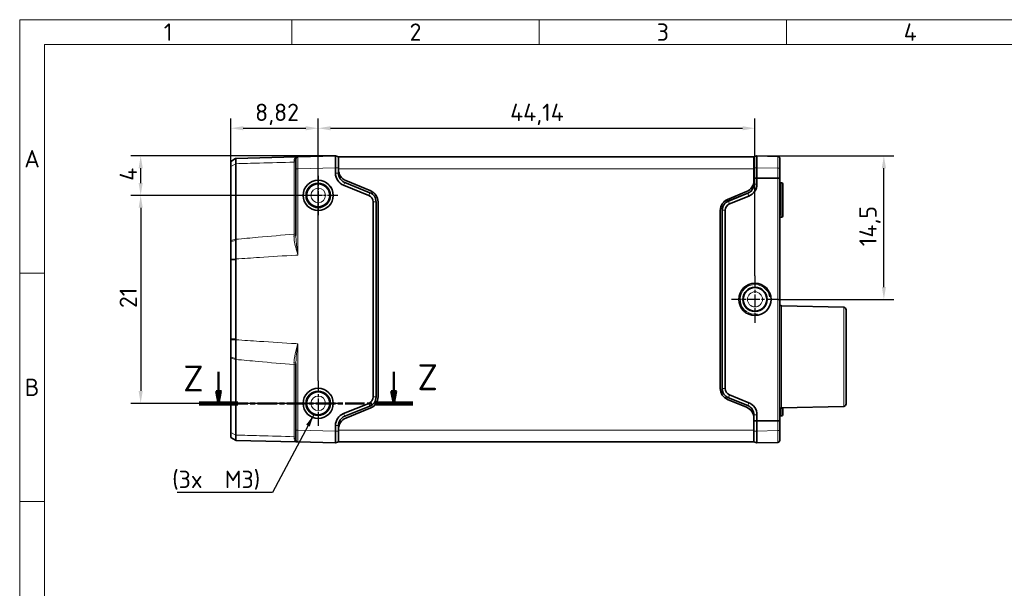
# Model space of a CAD drawing. Header units: millimetres. Extents: x 2 to 208, y 2 to 146.
# Tile 8 of 32: x 2 to 102, y 89 to 146. Entities that reach past the tile are written whole.
import ezdxf

# ---------------------------------------------------------------- set-up
doc = ezdxf.new("R2010")
doc.units = ezdxf.units.MM
doc.header["$LTSCALE"] = 0.5
doc.linetypes.add('CHAIN', pattern=[0.3543, 0.2362, -0.0295, 0.0591, -0.0295])
doc.linetypes.add('LONG_DASH_DOTTED', pattern=[0.3001, 0.2362, -0.0295, 0.0049, -0.0295])
for name, color, linetype, lineweight in [('Bemaßung (ISO)', 7, 'Continuous', 25), ('Mittelpunktmarkierung (ISO)', 7, 'LONG_DASH_DOTTED', 25), ('Rahmen (ISO)', 7, 'Continuous', 70), ('Schnittlinie (ISO)', 7, 'CHAIN', 50), ('Sichtbar (ISO)', 7, 'Continuous', 35), ('Sichtbar schmal (ISO)', 7, 'Continuous', 18), ('Symbol (ISO)', 7, 'Continuous', 25)]:
    doc.layers.add(name, color=color, linetype=linetype, lineweight=lineweight)
doc.styles.add('Bezeichnungstext (ISO)', font='isocpeur.ttf')
doc.styles.add('Notiztext (ISO)', font='isocpeur.ttf')
doc.dimstyles.new('Standard (ISO)', dxfattribs={"dimscale": 0.5, "dimtxt": 3.5, "dimasz": 2.5, "dimexe": 2, "dimexo": 0, "dimgap": 0.762, "dimtad": 1, "dimtoh": 1, "dimrnd": 1e-08, "dimtxsty": 'Notiztext (ISO)', "dimcen": 0.09, "dimdle": 10, "dimclrd": 256, "dimclre": 256, "dimclrt": 256, "dimazin": 2, "dimtfac": 0.514286, "dimtdec": 3, "dimtmove": 0, "dimatfit": 3, "dimfxl": 1, "dimtolj": 1, "dimlwd": -1, "dimlwe": -1, "dimarcsym": 0})
doc.dimstyles.new('Standard (ISO)$7', dxfattribs={"dimscale": 0.5, "dimtxt": 3.5, "dimasz": 2.5, "dimexe": 2, "dimexo": 0, "dimgap": 0.762, "dimtad": 1, "dimtoh": 1, "dimrnd": 1e-08, "dimtxsty": 'Notiztext (ISO)', "dimcen": 0.09, "dimdle": 10, "dimclrd": 256, "dimclre": 256, "dimclrt": 256, "dimazin": 2, "dimtfac": 0.514286, "dimtdec": 3, "dimtmove": 0, "dimatfit": 3, "dimfxl": 1, "dimtolj": 1, "dimlwd": -1, "dimlwe": -1, "dimarcsym": 0})

# ---------------------------------------------------------------- blocks, each defined once
blk = doc.blocks.new('*D11')
at = {"layer": 'Bemaßung (ISO)', "transparency": 16777216}
for p, q in [((77.007, 132.256), (90.836, 132.256)), ((89.836, 119.006), (89.836, 131.006)), ((79.185, 117.756), (90.836, 117.756))]:
    blk.add_line(p, q, dxfattribs=at)
for points in [[(89.628, 131.006), (90.045, 131.006), (89.836, 132.256)], [(89.628, 119.006), (90.045, 119.006), (89.836, 117.756)]]:
    blk.add_solid(points, dxfattribs=at)
at = {"layer": 'Defpoints', "color": 0, "transparency": 16777216}
for p in [(77.007, 132.256), (89.836, 132.256), (79.185, 117.756)]:
    blk.add_point(p, dxfattribs=at)
at = {"layer": 'Bemaßung (ISO)', "transparency": 16777216, "insert": (87.355, 123.125), "char_height": 1.75, "attachment_point": 1, "rotation": 90, "style": 'Notiztext (ISO)'}
blk.add_mtext('\\A1;14,5', dxfattribs=at)
blk = doc.blocks.new('*D12')
at = {"layer": 'Bemaßung (ISO)', "transparency": 16777216}
for p, q in [((32.667, 128.256), (13.727, 128.256)), ((14.727, 127.006), (14.727, 108.506)), ((30.392, 107.256), (13.727, 107.256))]:
    blk.add_line(p, q, dxfattribs=at)
for points in [[(14.519, 127.006), (14.935, 127.006), (14.727, 128.256)], [(14.519, 108.506), (14.935, 108.506), (14.727, 107.256)]]:
    blk.add_solid(points, dxfattribs=at)
at = {"layer": 'Defpoints', "color": 0, "transparency": 16777216}
for p in [(32.667, 128.256), (14.727, 107.256), (30.392, 107.256)]:
    blk.add_point(p, dxfattribs=at)
at = {"layer": 'Bemaßung (ISO)', "transparency": 16777216, "insert": (12.596, 116.881), "char_height": 1.75, "attachment_point": 1, "rotation": 90, "style": 'Notiztext (ISO)'}
blk.add_mtext('\\A1;21', dxfattribs=at)
blk = doc.blocks.new('*D13')
at = {"layer": 'Bemaßung (ISO)', "transparency": 16777216}
for p, q in [((32.667, 109.531), (32.667, 136.039)), ((76.807, 120.134), (76.807, 136.039)), ((33.917, 135.039), (75.557, 135.039))]:
    blk.add_line(p, q, dxfattribs=at)
for points in [[(33.917, 135.247), (33.917, 134.831), (32.667, 135.039)], [(75.557, 135.247), (75.557, 134.831), (76.807, 135.039)]]:
    blk.add_solid(points, dxfattribs=at)
at = {"layer": 'Defpoints', "color": 0, "transparency": 16777216}
for p in [(76.807, 135.039), (76.807, 120.134), (32.667, 109.531)]:
    blk.add_point(p, dxfattribs=at)
at = {"layer": 'Bemaßung (ISO)', "transparency": 16777216, "insert": (52.068, 137.52), "char_height": 1.75, "attachment_point": 1, "style": 'Notiztext (ISO)'}
blk.add_mtext('\\A1;44,14', dxfattribs=at)
blk = doc.blocks.new('*D14')
at = {"layer": 'Bemaßung (ISO)', "transparency": 16777216}
for p, q in [((34.417, 132.256), (13.727, 132.256)), ((14.727, 129.506), (14.727, 131.006)), ((30.688, 128.256), (13.727, 128.256))]:
    blk.add_line(p, q, dxfattribs=at)
for points in [[(14.519, 131.006), (14.935, 131.006), (14.727, 132.256)], [(14.519, 129.506), (14.935, 129.506), (14.727, 128.256)]]:
    blk.add_solid(points, dxfattribs=at)
at = {"layer": 'Defpoints', "color": 0, "transparency": 16777216}
for p in [(14.727, 132.256), (34.417, 132.256), (30.688, 128.256)]:
    blk.add_point(p, dxfattribs=at)
at = {"layer": 'Bemaßung (ISO)', "transparency": 16777216, "insert": (12.596, 129.731), "char_height": 1.75, "attachment_point": 1, "rotation": 90, "style": 'Notiztext (ISO)'}
blk.add_mtext('\\A1;4', dxfattribs=at)
blk = doc.blocks.new('2DTransSchnitt1')
at = {"layer": 'Schnittlinie (ISO)', "linetype": 'Continuous'}
for p, q in [((45.18, 220.85), (45.18, 217.01)), ((80.59, 220.85), (80.59, 217.01)), ((44.68, 217.01), (45.18, 214.51)), ((45.68, 217.01), (44.68, 217.01)), ((45.18, 217.01), (45.18, 214.51)), ((45.18, 214.51), (45.68, 217.01)), ((80.09, 217.01), (80.59, 214.51)), ((81.09, 217.01), (80.09, 217.01)), ((80.59, 217.01), (80.59, 214.51)), ((80.59, 214.51), (81.09, 217.01))]:
    blk.add_line(p, q, dxfattribs=at)
at = {"layer": 'Schnittlinie (ISO)', "linetype": 'CHAIN', "ltscale": 33.314899}
blk.add_line((41.28, 214.51), (84.49, 214.51), dxfattribs=at)
at = {"layer": 'Schnittlinie (ISO)', "linetype": 'Continuous', "lineweight": 100}
for p, q in [((41.28, 214.51), (49.08, 214.51)), ((76.69, 214.51), (84.49, 214.51))]:
    blk.add_line(p, q, dxfattribs=at)
at = {"layer": 'Schnittlinie (ISO)', "linetype": 'Continuous', "flags": 128}
for points in [[(44.68, 217.01), (45.18, 214.51), (45.68, 217.01), (44.68, 217.01)], [(80.09, 217.01), (80.59, 214.51), (81.09, 217.01), (80.09, 217.01)]]:
    blk.add_lwpolyline(points, dxfattribs=at)
at = {"layer": 'Schnittlinie (ISO)'}
for points in [[(44.68, 217.01), (45.18, 214.51), (45.68, 217.01), (44.68, 217.01)], [(80.09, 217.01), (80.59, 214.51), (81.09, 217.01), (80.09, 217.01)]]:
    blk.add_solid(points, dxfattribs=at)
at = {"layer": 'Schnittlinie (ISO)', "char_height": 5.25, "attachment_point": 7, "style": 'Bezeichnungstext (ISO)'}
for insert in [(38.05, 216.91), (85.4, 217.17)]:
    blk.add_mtext('Z', dxfattribs=dict(at, insert=insert))
blk = doc.blocks.new('*D28')
at = {"layer": 'Bemaßung (ISO)', "transparency": 16777216}
for p, q in [((23.847, 121.75), (23.847, 136.039)), ((32.667, 130.236), (32.667, 136.039)), ((25.097, 135.039), (31.417, 135.039))]:
    blk.add_line(p, q, dxfattribs=at)
for points in [[(25.097, 135.247), (25.097, 134.831), (23.847, 135.039)], [(31.417, 135.247), (31.417, 134.831), (32.667, 135.039)]]:
    blk.add_solid(points, dxfattribs=at)
at = {"layer": 'Defpoints', "color": 0, "transparency": 16777216}
for p in [(32.667, 135.039), (32.667, 130.236), (23.847, 121.75)]:
    blk.add_point(p, dxfattribs=at)
at = {"layer": 'Bemaßung (ISO)', "transparency": 16777216, "insert": (26.288, 137.52), "char_height": 1.75, "attachment_point": 1, "style": 'Notiztext (ISO)'}
blk.add_mtext('\\A1;8,82', dxfattribs=at)
blk = doc.blocks.new('Ränder Basler-A3')
at = {"layer": 'Rahmen (ISO)', "color": 7, "lineweight": 18}
for p, q in [((5, 292), (415, 292)), ((5, 5), (5, 292))]:
    blk.add_line(p, q, dxfattribs=at)
at = {"layer": 'Rahmen (ISO)', "color": 7, "linetype": 'Continuous', "lineweight": 18}
for p, q in [((60, 292), (60, 287)), ((110, 292), (110, 287)), ((160, 292), (160, 287)), ((10, 240.83), (5, 240.83)), ((10, 194.67), (5, 194.67))]:
    blk.add_line(p, q, dxfattribs=at)
at = {"layer": 'Rahmen (ISO)', "lineweight": 18}
for p, q in [((10, 287), (10, 240.83)), ((10, 287), (60, 287)), ((60, 287), (110, 287)), ((110, 287), (160, 287)), ((160, 287), (210, 287)), ((10, 240.83), (10, 194.67)), ((10, 194.67), (10, 148.5))]:
    blk.add_line(p, q, dxfattribs=at)
at = {"layer": 'Rahmen (ISO)', "char_height": 3.5, "attachment_point": 5, "style": 'Bezeichnungstext (ISO)'}
for s, insert in [('\\fISOCPEUR|b0|i0;\\H3.5000;1', (35, 289.5)), ('\\fISOCPEUR|b0|i0;\\H3.5000;2', (85, 289.5)), ('\\fISOCPEUR|b0|i0;\\H3.5000;3', (135, 289.5)), ('\\fISOCPEUR|b0|i0;\\H3.5000;4', (185, 289.5)), ('\\fISOCPEUR|b0|i0;\\H3.5000;A', (7.5, 263.92)), ('\\fISOCPEUR|b0|i0;\\H3.5000;B', (7.5, 217.75))]:
    blk.add_mtext(s, dxfattribs=dict(at, insert=insert))

msp = doc.modelspace()

# ---------------------------------------------------------------- linework, layer by layer
at = {"layer": 'Mittelpunktmarkierung (ISO)', "linetype": 'CHAIN', "ltscale": 8.79844}
for p, q in [((32.6671, 130.2359), (32.6671, 126.2769)), ((34.6466, 128.2564), (30.6876, 128.2564))]:
    msp.add_line(p, q, dxfattribs=at)
at = {"layer": 'Mittelpunktmarkierung (ISO)', "linetype": 'CHAIN', "ltscale": 10.568786}
for p, q in [((76.8071, 120.1342), (76.8071, 115.3786)), ((79.1849, 117.7564), (74.4293, 117.7564))]:
    msp.add_line(p, q, dxfattribs=at)
at = {"layer": 'Mittelpunktmarkierung (ISO)', "linetype": 'CHAIN', "ltscale": 10.111888}
for p, q in [((32.6671, 109.5314), (32.6671, 104.9814)), ((34.9421, 107.2564), (30.3921, 107.2564))]:
    msp.add_line(p, q, dxfattribs=at)
at = {"layer": 'Sichtbar (ISO)'}
for p, q in [((24.3238, 131.9789), (23.8471, 131.6911)), ((23.8471, 131.6911), (23.8471, 131.1892)), ((24.3238, 131.9789), (24.3466, 131.9927)), ((30.4171, 132.1516), (24.3466, 131.9927)), ((24.3466, 131.4534), (24.3466, 123.8219)), ((30.6118, 132.1567), (30.4171, 132.1516)), ((30.4171, 131.9568), (30.4171, 130.9569)), ((34.4171, 132.2564), (30.6118, 132.1567)), ((34.4171, 132.2564), (34.4171, 131.0564)), ((34.7171, 132.1564), (34.4171, 132.2564)), ((34.7171, 132.1564), (76.7071, 132.1564)), ((34.7171, 130.9564), (34.7171, 132.1564)), ((77.0071, 132.2564), (76.7071, 132.1564)), ((76.7071, 130.9564), (76.7071, 132.1564)), ((77.0071, 131.0564), (77.0071, 132.2564)), ((79.1123, 132.2013), (77.0071, 132.2564)), ((79.3071, 131.0013), (79.3071, 132.0013)), ((23.8471, 131.1892), (23.8471, 131.1841)), ((23.8471, 123.7027), (23.8471, 131.1841)), ((30.4171, 130.9569), (30.4171, 124.216)), ((34.4171, 131.0564), (34.4171, 130.4907)), ((34.7171, 130.9564), (34.7171, 130.8582)), ((34.7171, 130.8582), (34.7171, 130.4907)), ((76.7071, 129.7582), (76.7071, 130.9564)), ((77.0071, 131.0564), (77.0071, 130.0064)), ((79.3071, 130.0064), (79.3071, 131.0013)), ((37.8917, 128.5336), (35.3425, 129.5635)), ((35.4579, 129.7495), (37.9763, 128.7064)), ((76.6966, 129.6), (76.6966, 129.3983)), ((76.7045, 129.679), (76.7045, 129.3983)), ((76.7071, 130.009), (77.0071, 130.0064)), ((77.0071, 130.0064), (76.7071, 130.009)), ((77.0071, 130.0064), (79.1106, 130.0074)), ((77.0071, 130.0064), (79.1071, 130.0064)), ((77.0071, 129.3983), (77.0071, 130.0064)), ((79.2543, 130.0064), (79.3071, 130.0064)), ((79.3071, 105.5064), (79.3071, 130.0064)), ((79.5097, 129.5261), (79.4045, 129.5288)), ((79.6071, 129.4261), (79.6071, 126.1619)), ((35.2301, 129.2854), (37.7793, 128.2554)), ((74.0479, 127.8549), (75.9663, 128.6495)), ((76.0778, 128.4808), (74.1285, 127.6933)), ((76.0807, 128.4735), (74.1315, 127.686)), ((38.2171, 127.6064), (38.2171, 107.9064)), ((38.5171, 107.9064), (38.5171, 127.6064)), ((38.7171, 107.9151), (38.7171, 127.5977)), ((74.2448, 127.4054), (76.1941, 128.193)), ((73.3071, 108.7665), (73.3071, 126.7462)), ((73.4966, 126.7564), (73.4966, 108.7564)), ((73.5045, 126.7564), (73.5045, 108.7564)), ((73.8071, 108.7564), (73.8071, 126.7564)), ((79.3071, 126.0566), (79.5097, 126.0619)), ((23.8471, 123.7027), (23.8471, 123.5954)), ((23.8471, 123.5954), (23.8471, 121.8321)), ((23.8471, 121.8321), (23.8471, 121.75)), ((23.8471, 121.75), (23.8471, 113.7628)), ((24.3471, 113.7628), (24.3471, 121.75)), ((85.7736, 116.9564), (79.5018, 117.1206)), ((86.0171, 107.2063), (86.0171, 116.7065)), ((23.8471, 113.7628), (23.8471, 113.6807)), ((23.8471, 113.6807), (23.8471, 111.9174)), ((23.8471, 111.9174), (23.8471, 111.8101)), ((23.8471, 104.3287), (23.8471, 111.8101)), ((24.3466, 111.6908), (24.3466, 104.0594)), ((30.4171, 111.2968), (30.4171, 104.5559)), ((74.0479, 107.6579), (75.9663, 106.8632)), ((74.1285, 107.8195), (76.0778, 107.032)), ((74.1315, 107.8268), (76.0807, 107.0392)), ((76.1941, 107.3198), (74.2448, 108.1074)), ((37.7793, 107.2574), (35.2301, 106.2274)), ((35.3425, 105.9493), (37.8917, 106.9792)), ((35.4579, 105.7632), (37.9763, 106.8064)), ((85.7736, 106.9564), (79.5018, 106.7922)), ((79.6071, 106.7949), (79.6071, 106.0867)), ((76.6966, 106.1145), (76.6966, 105.9128)), ((76.7045, 106.1145), (76.7045, 105.8338)), ((76.7071, 105.7546), (76.7071, 104.5564)), ((77.0071, 105.5064), (76.7071, 105.5038)), ((76.7071, 105.5038), (77.0071, 105.5064)), ((77.0071, 105.5064), (77.0071, 106.1145)), ((77.0071, 105.5064), (77.0071, 104.4564)), ((79.1071, 105.5064), (77.0071, 105.5064)), ((79.1106, 105.5054), (77.0071, 105.5064)), ((79.3071, 105.5064), (79.2543, 105.5064)), ((79.3071, 104.5115), (79.3071, 105.5064)), ((79.5097, 105.9867), (79.4045, 105.9839)), ((30.4171, 104.5559), (30.4171, 103.556)), ((34.4171, 105.0221), (34.4171, 104.4564)), ((34.7171, 105.0221), (34.7171, 104.6546)), ((34.7171, 104.5564), (34.7171, 104.6546)), ((34.7171, 104.5564), (34.7171, 103.3564)), ((76.7071, 104.5564), (76.7071, 103.3564)), ((79.3071, 103.5114), (79.3071, 104.5115)), ((23.8471, 104.3287), (23.8471, 104.3236)), ((23.8471, 104.3236), (23.8471, 103.8217)), ((23.8471, 103.8217), (24.3238, 103.5339)), ((24.3466, 103.5201), (24.3238, 103.5339)), ((24.3466, 103.5201), (30.4171, 103.3611)), ((34.4171, 104.4564), (34.4171, 103.2564)), ((77.0071, 103.2564), (77.0071, 104.4564)), ((30.4171, 103.3611), (30.6118, 103.356)), ((30.6104, 103.3561), (30.6118, 103.356)), ((30.6118, 103.356), (34.4171, 103.2564)), ((34.4171, 103.2564), (34.7171, 103.3564)), ((76.7071, 103.3564), (34.7171, 103.3564)), ((77.0071, 103.2564), (76.7071, 103.3564)), ((77.0071, 103.2564), (79.1123, 103.3115))]:
    msp.add_line(p, q, dxfattribs=at)
for centre, radius in [((32.6671, 128.2564), 1.525), ((32.6671, 128.2564), 1.2295), ((32.6671, 128.2564), 1.1597), ((76.8071, 117.7564), 1.6278), ((76.8071, 117.7564), 1.2295), ((76.8071, 117.7564), 1.1863), ((32.6671, 107.2564), 1.525), ((32.6671, 107.2564), 1.2295), ((32.6671, 107.2564), 1.1597)]:
    msp.add_circle(centre, radius, dxfattribs=at)
for centre, radius, start, end in [((30.6171, 131.9568), 0.2, 91.5, 180), ((79.1071, 132.0013), 0.2, 0, 88.5), ((35.7171, 130.4907), 1.3, 180, 248), ((35.9171, 130.8582), 1.2, 180, 247.5), ((35.7171, 130.4907), 1, 180, 248), ((75.5071, 129.7582), 1.2, 292.5, 0), ((75.7071, 129.3983), 0.9895, 292, 0), ((75.7071, 129.3983), 0.9974, 292, 0), ((75.7071, 129.3983), 1.3, 292, 0), ((79.4071, 129.6288), 0.1, 180, 268.5), ((79.5071, 129.4261), 0.1, 0, 88.5), ((37.5171, 127.6064), 1, 0, 68), ((37.5171, 127.5977), 1.2, 0, 67.5), ((37.5171, 127.6064), 0.7, 0, 68), ((74.5071, 126.7462), 1.2, 112.5, 180), ((74.5071, 126.7564), 1.0105, 112, 180), ((74.5071, 126.7564), 1.0026, 112, 180), ((74.5071, 126.7564), 0.7, 112, 180), ((79.5071, 126.1619), 0.1, 271.5, 0), ((79.5071, 117.3206), 0.2, 180, 268.5), ((85.7671, 116.7065), 0.25, 0, 88.5), ((74.5071, 108.7665), 1.2, 180, 247.5), ((74.5071, 108.7564), 1.0105, 180, 248), ((74.5071, 108.7564), 1.0026, 180, 248), ((74.5071, 108.7564), 0.7, 180, 248), ((37.5171, 107.9064), 0.7, 292, 0), ((37.5171, 107.9064), 1, 292, 0), ((37.5171, 107.9151), 1.2, 292.5, 0), ((75.5071, 105.7546), 1.2, 0, 67.5), ((75.7071, 106.1145), 0.9895, 0, 68), ((75.7071, 106.1145), 0.9974, 0, 68), ((75.7071, 106.1145), 1.3, 0, 68), ((79.5071, 106.5922), 0.2, 91.5, 180), ((85.7671, 107.2063), 0.25, 271.5, 0), ((35.7171, 105.0221), 1.3, 112, 180), ((35.7171, 105.0221), 1, 112, 180), ((35.9171, 104.6546), 1.2, 112.5, 180), ((79.4071, 105.884), 0.1, 91.5, 180), ((79.5071, 106.0867), 0.1, 271.5, 0), ((30.6171, 103.556), 0.2, 180, 268.5), ((79.1071, 103.5114), 0.2, 271.5, 0)]:
    msp.add_arc(centre, radius, start, end, dxfattribs=at)
for centre, major_axis, start_param, end_param in [((79.1071, 130.0116), (-0.2, 0), 1.5707963, 2.3403875), ((79.1071, 130.0126), (-0.2, 0), 1.5882496, 2.3421207), ((79.1071, 105.5012), (0.2, 0), 0.8012051, 1.5707963), ((79.1071, 105.5002), (0.2, 0), 0.799472, 1.553343)]:
    msp.add_ellipse(centre, major_axis=major_axis, ratio=0.0261859, start_param=start_param, end_param=end_param, dxfattribs=at)
for points, knots in [([(24.3466, 131.4588), (24.3466, 131.5452), (24.3466, 131.6216), (24.3466, 131.7549), (24.3466, 131.8115), (24.3466, 131.8569), (24.3466, 131.9023), (24.3466, 131.9364), (24.3466, 131.9815), (24.3466, 131.9927), (24.3466, 131.9927)], [-0.23259052, -0.23259052, -0.23259052, -0.23259052, -0.17533829, -0.17533829, -0.1168922, -0.1168922, -0.1168922, -0.0584461, -0.0584461, -0.00081563, -0.00081563, -0.00081563, -0.00081563]), ([(24.3466, 131.4534), (24.3466, 131.4543), (24.3466, 131.4552), (24.3466, 131.457), (24.3466, 131.4579), (24.3466, 131.4588)], [-0.233784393, -0.233784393, -0.233784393, -0.233784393, -0.2331874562, -0.2331874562, -0.2325905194, -0.2325905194, -0.2325905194, -0.2325905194]), ([(79.2462, 130.0079), (79.2469, 130.0079), (79.2476, 130.0078), (79.2489, 130.0076), (79.2495, 130.0074), (79.2501, 130.0072)], [0, 0, 0, 0, 0.00027473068, 0.00027473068, 0.00055714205, 0.00055714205, 0.00055714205, 0.00055714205]), ([(79.2465, 130.0088), (79.2473, 130.0089), (79.2482, 130.0088), (79.2498, 130.0084), (79.2507, 130.0081), (79.2514, 130.0077)], [0, 0, 0, 0, 0.00035507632, 0.00035507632, 0.00071444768, 0.00071444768, 0.00071444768, 0.00071444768]), ([(79.2501, 130.0072), (79.2505, 130.007), (79.2509, 130.0069), (79.2523, 130.0065), (79.2533, 130.0064), (79.2543, 130.0064)], [0.00023085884, 0.00023085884, 0.00023085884, 0.00023085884, 0.00039790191, 0.00039790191, 0.00084595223, 0.00084595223, 0.00084595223, 0.00084595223]), ([(79.2514, 130.0077), (79.2519, 130.0074), (79.2523, 130.0072), (79.2541, 130.0066), (79.2554, 130.0064), (79.2567, 130.0064)], [0.00029040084, 0.00029040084, 0.00029040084, 0.00029040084, 0.0004974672, 0.0004974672, 0.00106978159, 0.00106978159, 0.00106978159, 0.00106978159]), ([(24.3467, 123.7123), (24.3466, 123.7307), (24.3466, 123.749), (24.3466, 123.7855), (24.3466, 123.8038), (24.3466, 123.8219)], [1.969539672, 1.969539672, 1.969539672, 1.969539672, 1.9734089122, 1.9734089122, 1.9772781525, 1.9772781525, 1.9772781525, 1.9772781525]), ([(24.3471, 121.8371), (24.3471, 121.975), (24.3471, 122.1129), (24.347, 122.417), (24.347, 122.583), (24.347, 122.7477), (24.3469, 122.9125), (24.3469, 123.0757), (24.3468, 123.3976), (24.3467, 123.5564), (24.3467, 123.7123)], [-0.19166774, -0.19166774, -0.19166774, -0.19166774, -0.15027935, -0.15027935, -0.10018623, -0.10018623, -0.10018623, -0.05009312, -0.05009312, 0, 0, 0, 0]), ([(24.3471, 121.75), (24.3471, 121.7645), (24.3471, 121.779), (24.3471, 121.8081), (24.3471, 121.8226), (24.3471, 121.8371)], [-0.2003724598, -0.2003724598, -0.2003724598, -0.2003724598, -0.1960200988, -0.1960200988, -0.1916677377, -0.1916677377, -0.1916677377, -0.1916677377]), ([(24.3467, 111.8004), (24.3467, 111.9564), (24.3468, 112.1151), (24.3469, 112.4371), (24.3469, 112.6003), (24.347, 112.7651), (24.347, 112.9298), (24.347, 113.0958), (24.3471, 113.3998), (24.3471, 113.5378), (24.3471, 113.6757)], [-0.20037324, -0.20037324, -0.20037324, -0.20037324, -0.15027993, -0.15027993, -0.10018662, -0.10018662, -0.10018662, -0.05009331, -0.05009331, -0.00870476, -0.00870476, -0.00870476, -0.00870476]), ([(24.3471, 113.6757), (24.3471, 113.6902), (24.3471, 113.7047), (24.3471, 113.7337), (24.3471, 113.7482), (24.3471, 113.7628)], [-0.008704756, -0.008704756, -0.008704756, -0.008704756, -0.0043523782, -0.0043523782, -0.0000000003, -0.0000000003, -0.0000000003, -0.0000000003]), ([(24.3466, 111.6908), (24.3466, 111.709), (24.3466, 111.7272), (24.3466, 111.7638), (24.3466, 111.7821), (24.3467, 111.8004)], [1.1643145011, 1.1643145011, 1.1643145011, 1.1643145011, 1.1681837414, 1.1681837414, 1.1720529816, 1.1720529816, 1.1720529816, 1.1720529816]), ([(79.2501, 105.5056), (79.2495, 105.5054), (79.2489, 105.5052), (79.2476, 105.5049), (79.2469, 105.5049), (79.2462, 105.5049)], [0, 0, 0, 0, 0.00028149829, 0.00028149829, 0.00055690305, 0.00055690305, 0.00055690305, 0.00055690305]), ([(79.2514, 105.5051), (79.2507, 105.5047), (79.2498, 105.5044), (79.2482, 105.504), (79.2473, 105.5039), (79.2465, 105.5039)], [0, 0, 0, 0, 0.00035728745, 0.00035728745, 0.00071358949, 0.00071358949, 0.00071358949, 0.00071358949]), ([(79.2543, 105.5064), (79.2533, 105.5064), (79.2523, 105.5063), (79.2509, 105.5059), (79.2505, 105.5057), (79.2501, 105.5056)], [0, 0, 0, 0, 0.00044813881, 0.00044813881, 0.00061641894, 0.00061641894, 0.00061641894, 0.00061641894]), ([(79.2567, 105.5064), (79.2554, 105.5064), (79.2541, 105.5062), (79.2524, 105.5055), (79.2519, 105.5053), (79.2514, 105.5051)], [0, 0, 0, 0, 0.00057376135, 0.00057376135, 0.00078371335, 0.00078371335, 0.00078371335, 0.00078371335]), ([(24.3466, 104.054), (24.3466, 104.0549), (24.3466, 104.0558), (24.3466, 104.0576), (24.3466, 104.0585), (24.3466, 104.0594)], [-0.0011938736, -0.0011938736, -0.0011938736, -0.0011938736, -0.0005969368, -0.0005969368, 0, 0, 0, 0]), ([(24.3466, 103.5201), (24.3466, 103.5201), (24.3466, 103.5313), (24.3466, 103.5763), (24.3466, 103.6104), (24.3466, 103.6558), (24.3466, 103.7013), (24.3466, 103.7578), (24.3466, 103.8912), (24.3466, 103.9676), (24.3466, 104.054)], [-0.23296877, -0.23296877, -0.23296877, -0.23296877, -0.17533829, -0.17533829, -0.1168922, -0.1168922, -0.1168922, -0.0584461, -0.0584461, -0.00119387, -0.00119387, -0.00119387, -0.00119387])]:
    msp.add_open_spline(points, degree=3, knots=knots, dxfattribs=at)
at = {"layer": 'Sichtbar schmal (ISO)'}
for p, q in [((23.8471, 131.1892), (24.3466, 131.4588)), ((24.3466, 131.4534), (23.8471, 131.1841)), ((30.2223, 124.3463), (30.2223, 131.6205)), ((30.6171, 130.9569), (30.4171, 130.9569)), ((30.6171, 130.9569), (34.4171, 131.0564)), ((30.6171, 122.2368), (30.6171, 130.9569)), ((34.4171, 131.0564), (34.7171, 131.0564)), ((34.4171, 130.4907), (34.7171, 130.4907)), ((76.7071, 130.9564), (34.7171, 130.9564)), ((77.0071, 131.0564), (76.7071, 131.0564)), ((77.0071, 131.0564), (79.1106, 131.0013)), ((79.1106, 131.0013), (79.1106, 130.0074)), ((79.3071, 131.0013), (79.1106, 131.0013)), ((35.2301, 129.2854), (35.3425, 129.5635)), ((76.7045, 129.3983), (76.6966, 129.3983)), ((77.0071, 129.3983), (76.7045, 129.3983)), ((79.1071, 130.0064), (79.1071, 105.5064)), ((79.4045, 129.5288), (79.4045, 126.3318)), ((79.5097, 126.0664), (79.5097, 129.5261)), ((37.7793, 128.2554), (37.8917, 128.5336)), ((76.0807, 128.4735), (76.0778, 128.4808)), ((76.1941, 128.193), (76.0807, 128.4735)), ((38.2171, 127.6064), (38.5171, 127.6064)), ((74.1315, 127.686), (74.1285, 127.6933)), ((74.2448, 127.4054), (74.1315, 127.686)), ((73.5045, 126.7564), (73.4966, 126.7564)), ((73.8071, 126.7564), (73.5045, 126.7564)), ((23.8471, 123.7027), (24.3466, 123.8219)), ((24.3467, 123.7123), (23.8471, 123.5954)), ((23.8471, 121.8321), (24.3471, 121.8371)), ((24.3471, 121.75), (23.8471, 121.75)), ((79.5018, 117.1206), (79.5018, 106.7922)), ((85.7736, 106.9564), (85.7736, 116.9564)), ((23.8471, 113.7628), (24.3471, 113.7628)), ((24.3471, 113.6757), (23.8471, 113.6807)), ((30.6171, 104.5559), (30.6171, 113.276)), ((23.8471, 111.9174), (24.3467, 111.8004)), ((24.3466, 111.6908), (23.8471, 111.8101)), ((30.2223, 103.8923), (30.2223, 111.1665)), ((73.5045, 108.7564), (73.4966, 108.7564)), ((73.8071, 108.7564), (73.5045, 108.7564)), ((38.2171, 107.9064), (38.5171, 107.9064)), ((74.1315, 107.8268), (74.1285, 107.8195)), ((74.2448, 108.1074), (74.1315, 107.8268)), ((37.7793, 107.2574), (37.8917, 106.9792)), ((76.0807, 107.0392), (76.0778, 107.032)), ((76.1941, 107.3198), (76.0807, 107.0392)), ((79.4045, 106.7639), (79.4045, 105.9839)), ((79.5097, 105.9867), (79.5097, 106.7924)), ((35.2301, 106.2274), (35.3425, 105.9493)), ((76.7045, 106.1145), (76.6966, 106.1145)), ((77.0071, 106.1145), (76.7045, 106.1145)), ((79.1106, 105.5054), (79.1106, 104.5115)), ((30.6171, 104.5559), (30.4171, 104.5559)), ((34.4171, 104.4564), (30.6171, 104.5559)), ((34.7171, 105.0221), (34.4171, 105.0221)), ((34.7171, 104.5564), (76.7071, 104.5564)), ((79.1106, 104.5115), (77.0071, 104.4564)), ((79.3071, 104.5115), (79.1106, 104.5115)), ((23.8471, 104.3287), (24.3466, 104.0594)), ((24.3466, 104.054), (23.8471, 104.3236)), ((34.7171, 104.4564), (34.4171, 104.4564)), ((77.0071, 104.4564), (76.7071, 104.4564))]:
    msp.add_line(p, q, dxfattribs=at)
for centre, radius in [((32.6671, 128.2564), 1.1359), ((32.6671, 128.2564), 0.7359), ((76.8071, 117.7564), 1.1622), ((76.8071, 117.7564), 0.7623), ((32.6671, 107.2564), 1.1359), ((32.6671, 107.2564), 0.7359)]:
    msp.add_circle(centre, radius, dxfattribs=at)
for centre in [(32.6671, 128.2564), (76.8071, 117.7564), (32.6671, 107.2564)]:
    msp.add_arc(centre, 1.5, 10, 280, dxfattribs=at)
for centre, major_axis, ratio, start_param, end_param in [((30.2171, 131.7994), (0.2, 0), 0.8947524, 4.7385689, 6.2831853), ((30.2171, 131.9568), (0.2, 0), 0.9250385, 4.7389501, 6.2831853), ((79.4071, 126.2514), (-0.1, 0), 0.8037511, 4.7385689, 6.2831853), ((79.5071, 126.1619), (0.1, 0), 0.9549552, 4.7385689, 6.2831853), ((79.5071, 126.1619), (0.0026, -0.1), 0.0039735, 0, 0.3011834), ((30.2171, 124.4314), (0.2, 0), 0.425297, 4.7385689, 6.2831853), ((30.2171, 124.216), (0.2, 0), 0.3839955, 4.736031, 6.2831853), ((30.2171, 111.2968), (0.2, 0), 0.3839955, 0, 1.5471543), ((30.2171, 111.0814), (0.2, 0), 0.425297, 0, 1.5446164), ((30.2171, 103.7134), (0.2, 0), 0.8947524, 0, 1.5446164), ((30.2171, 103.556), (0.2, 0), 0.9250385, 0, 1.5442352)]:
    msp.add_ellipse(centre, major_axis=major_axis, ratio=ratio, start_param=start_param, end_param=end_param, dxfattribs=at)
for points, knots in [([(24.3466, 131.4588), (25.14, 131.4806), (25.9333, 131.5025), (26.7266, 131.5243), (27.8918, 131.5564), (29.0571, 131.5884), (30.2223, 131.6205)], [-1.50758975, -1.50758975, -1.50758975, -1.50758975, -1.26950616, -1.26950616, -1.26950616, -0.91980895, -0.91980895, -0.91980895, -0.91980895]), ([(30.2224, 131.7719), (30.2224, 131.7487), (30.2224, 131.7245), (30.2223, 131.674), (30.2223, 131.6477), (30.2223, 131.6205)], [-0.038083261, -0.038083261, -0.038083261, -0.038083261, -0.019041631, -0.019041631, 0, 0, 0, 0]), ([(30.6118, 132.1567), (30.4921, 132.1536), (30.3715, 132.0991), (30.2519, 131.933), (30.2224, 131.8595), (30.2224, 131.7719)], [-0.00105274, -0.00105274, -0.00105274, -0.00105274, 0.13330315, 0.13330315, 0.20524604, 0.20524604, 0.20524604, 0.20524604]), ([(30.6171, 130.9569), (30.6168, 131.01), (30.6166, 131.0632), (30.6155, 131.3247), (30.6146, 131.5256), (30.6133, 131.8201), (30.6128, 131.9277), (30.6122, 132.0667), (30.612, 132.11), (30.6119, 132.1491), (30.6118, 132.1567), (30.6118, 132.1567)], [-0.15706855, -0.15706855, -0.15706855, -0.15706855, -0.14377711, -0.14377711, -0.09112634, -0.09112634, -0.05062574, -0.05062574, -0.01947144, -0.01947144, 0, 0, 0, 0]), ([(79.1123, 132.2013), (79.1127, 132.2013), (79.1129, 132.1831), (79.1134, 132.0909), (79.1134, 131.9894), (79.113, 131.6788), (79.1123, 131.4466), (79.1111, 131.1347), (79.1109, 131.068), (79.1106, 131.0013)], [-0.15707985, -0.15707985, -0.15707985, -0.15707985, -0.12707962, -0.12707962, -0.07907926, -0.07907926, -0.01667878, -0.01667878, 0, 0, 0, 0]), ([(79.2465, 130.0088), (79.2465, 130.0088), (79.2465, 130.0088), (79.2464, 130.0086), (79.2464, 130.0085), (79.2464, 130.0084), (79.2463, 130.0083), (79.2463, 130.0082), (79.2463, 130.0081), (79.2463, 130.008), (79.2463, 130.0079), (79.2462, 130.0079), (79.2462, 130.0079), (79.2462, 130.0079)], [-0.0034708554, -0.0034708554, -0.0034708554, -0.0034708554, -0.0031209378, -0.0031209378, -0.0016778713, -0.0016778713, -0.0016778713, -0.0008389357, -0.0008389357, 0, 0, 0, 0.0002232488, 0.0002232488, 0.0002232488, 0.0002232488]), ([(79.2501, 130.0072), (79.2502, 130.0072), (79.2503, 130.0072), (79.2505, 130.0073), (79.2506, 130.0073), (79.2507, 130.0074), (79.2508, 130.0074), (79.251, 130.0075), (79.2513, 130.0076), (79.2513, 130.0076), (79.2514, 130.0077)], [0.0001659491, 0.0001659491, 0.0001659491, 0.0001659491, 0.0008389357, 0.0008389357, 0.0016778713, 0.0016778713, 0.0016778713, 0.0031209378, 0.0031209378, 0.0039699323, 0.0039699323, 0.0039699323, 0.0039699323]), ([(79.5097, 126.0664), (79.4597, 126.0651), (79.4097, 126.0638), (79.3597, 126.0625), (79.3422, 126.062), (79.3246, 126.0616), (79.3071, 126.0611)], [0.019745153, 0.019745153, 0.019745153, 0.019745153, 0.034750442, 0.034750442, 0.034750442, 0.040014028, 0.040014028, 0.040014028, 0.040014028]), ([(79.3078, 126.1221), (79.3392, 126.1491), (79.362, 126.1808), (79.3949, 126.2513), (79.4045, 126.2899), (79.4045, 126.3318)], [0.022660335, 0.022660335, 0.022660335, 0.022660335, 0.045946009, 0.045946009, 0.068274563, 0.068274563, 0.068274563, 0.068274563]), ([(30.2223, 124.3463), (29.0116, 124.2427), (27.801, 124.1366), (26.5904, 124.0275), (25.8425, 123.9602), (25.0945, 123.8917), (24.3466, 123.8219)], [-1.22027042, -1.22027042, -1.22027042, -1.22027042, -0.85636571, -0.85636571, -0.85636571, -0.63150726, -0.63150726, -0.63150726, -0.63150726]), ([(30.2218, 124.1392), (30.2215, 123.9995), (30.2344, 123.8572), (30.2877, 123.4839), (30.3395, 123.2523), (30.465, 122.7596), (30.5413, 122.4976), (30.6171, 122.2368)], [0, 0, 0, 0, 0.04718405, 0.04718405, 0.12267854, 0.12267854, 0.20725241, 0.20725241, 0.20725241, 0.20725241]), ([(30.2223, 124.3463), (30.2222, 124.3122), (30.2221, 124.2778), (30.222, 124.2088), (30.2219, 124.1741), (30.2218, 124.1392)], [-0.023555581, -0.023555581, -0.023555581, -0.023555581, -0.01177779, -0.01177779, 0, 0, 0, 0]), ([(30.6171, 122.2368), (30.5789, 122.5081), (30.5404, 122.7808), (30.477, 123.2934), (30.4508, 123.5344), (30.4237, 123.9227), (30.4171, 124.0708), (30.4171, 124.216)], [-0.20725241, -0.20725241, -0.20725241, -0.20725241, -0.12267854, -0.12267854, -0.04718405, -0.04718405, 0, 0, 0, 0]), ([(24.3471, 121.8371), (25.1384, 121.8896), (25.9299, 121.9412), (26.7213, 121.9921), (27.9531, 122.0713), (29.1851, 122.1487), (30.4171, 122.2245)], [0.61843468, 0.61843468, 0.61843468, 0.61843468, 0.85636571, 0.85636571, 0.85636571, 1.22667049, 1.22667049, 1.22667049, 1.22667049]), ([(30.4171, 113.2883), (29.1851, 113.3641), (27.9531, 113.4415), (26.7213, 113.5207), (25.9299, 113.5716), (25.1384, 113.6232), (24.3471, 113.6757)], [1.31217861, 1.31217861, 1.31217861, 1.31217861, 1.68248332, 1.68248332, 1.68248332, 1.92041442, 1.92041442, 1.92041442, 1.92041442]), ([(30.6171, 113.276), (30.5961, 113.2036), (30.575, 113.1312), (30.4535, 112.7094), (30.3563, 112.3608), (30.2499, 111.7981), (30.2213, 111.5828), (30.2218, 111.3736)], [-0.00104135, -0.00104135, -0.00104135, -0.00104135, 0.0224189, 0.0224189, 0.13552177, 0.13552177, 0.20621106, 0.20621106, 0.20621106, 0.20621106]), ([(30.4171, 111.2968), (30.4171, 111.5144), (30.4317, 111.7383), (30.4855, 112.3237), (30.5346, 112.6864), (30.5959, 113.1253), (30.6065, 113.2007), (30.6171, 113.276)], [-0.20621106, -0.20621106, -0.20621106, -0.20621106, -0.13552177, -0.13552177, -0.0224189, -0.0224189, 0.00104135, 0.00104135, 0.00104135, 0.00104135]), ([(24.3466, 111.6908), (25.0945, 111.6211), (25.8425, 111.5526), (26.5904, 111.4852), (27.801, 111.3762), (29.0116, 111.2701), (30.2223, 111.1665)], [-1.90734184, -1.90734184, -1.90734184, -1.90734184, -1.68248332, -1.68248332, -1.68248332, -1.31857869, -1.31857869, -1.31857869, -1.31857869]), ([(30.2218, 111.3736), (30.2219, 111.3387), (30.222, 111.304), (30.2221, 111.235), (30.2222, 111.2006), (30.2223, 111.1665)], [-0.023555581, -0.023555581, -0.023555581, -0.023555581, -0.01177779, -0.01177779, 0, 0, 0, 0]), ([(79.2462, 105.5049), (79.2462, 105.5049), (79.2462, 105.5049), (79.2463, 105.5049), (79.2463, 105.5048), (79.2463, 105.5047), (79.2463, 105.5046), (79.2463, 105.5045), (79.2464, 105.5044), (79.2464, 105.5043), (79.2464, 105.5042), (79.2465, 105.504), (79.2465, 105.504), (79.2465, 105.5039)], [-0.0002232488, -0.0002232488, -0.0002232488, -0.0002232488, 0, 0, 0, 0.0008389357, 0.0008389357, 0.0016778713, 0.0016778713, 0.0016778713, 0.0031209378, 0.0031209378, 0.0034708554, 0.0034708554, 0.0034708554, 0.0034708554]), ([(79.2514, 105.5051), (79.2513, 105.5051), (79.2513, 105.5052), (79.251, 105.5053), (79.2508, 105.5053), (79.2507, 105.5054), (79.2506, 105.5054), (79.2505, 105.5055), (79.2503, 105.5055), (79.2502, 105.5056), (79.2501, 105.5056)], [-0.0039699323, -0.0039699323, -0.0039699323, -0.0039699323, -0.0031209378, -0.0031209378, -0.0016778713, -0.0016778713, -0.0016778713, -0.0008389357, -0.0008389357, -0.0001659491, -0.0001659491, -0.0001659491, -0.0001659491]), ([(30.6118, 103.356), (30.6118, 103.356), (30.6119, 103.3596), (30.612, 103.3945), (30.6124, 103.4785), (30.6134, 103.7068), (30.6139, 103.8323), (30.615, 104.0829), (30.6155, 104.2014), (30.6164, 104.4001), (30.6167, 104.478), (30.6171, 104.5559)], [-0.15706853, -0.15706853, -0.15706853, -0.15706853, -0.14378726, -0.14378726, -0.09113277, -0.09113277, -0.05062932, -0.05062932, -0.01947281, -0.01947281, 0, 0, 0, 0]), ([(79.1106, 104.5115), (79.1111, 104.3915), (79.1116, 104.2715), (79.1126, 103.9735), (79.113, 103.8042), (79.1135, 103.4903), (79.1134, 103.3697), (79.1127, 103.3171), (79.1125, 103.3115), (79.1123, 103.3115)], [-0.15707984, -0.15707984, -0.15707984, -0.15707984, -0.12708478, -0.12708478, -0.07909269, -0.07909269, -0.01670297, -0.01670297, 0, 0, 0, 0]), ([(30.2223, 103.8923), (29.0571, 103.9243), (27.8918, 103.9564), (26.7266, 103.9885), (25.9333, 104.0103), (25.14, 104.0321), (24.3466, 104.054)], [-1.21797446, -1.21797446, -1.21797446, -1.21797446, -0.86827717, -0.86827717, -0.86827717, -0.63019366, -0.63019366, -0.63019366, -0.63019366]), ([(30.2223, 103.8923), (30.2223, 103.865), (30.2223, 103.8388), (30.2224, 103.7883), (30.2224, 103.7641), (30.2224, 103.7409)], [-0.038083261, -0.038083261, -0.038083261, -0.038083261, -0.019041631, -0.019041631, 0, 0, 0, 0]), ([(30.2224, 103.7409), (30.2224, 103.6819), (30.2361, 103.6293), (30.2916, 103.5103), (30.345, 103.4552), (30.4687, 103.3783), (30.5402, 103.3579), (30.6118, 103.356)], [0, 0, 0, 0, 0.04845025, 0.04845025, 0.12597066, 0.12597066, 0.20629878, 0.20629878, 0.20629878, 0.20629878])]:
    msp.add_open_spline(points, degree=3, knots=knots, dxfattribs=at)
for points in [[(30.4171, 122.2245), (30.4837, 122.2286), (30.5504, 122.2327), (30.6171, 122.2368)], [(30.6171, 113.276), (30.5504, 113.2801), (30.4837, 113.2842), (30.4171, 113.2883)]]:
    msp.add_open_spline(points, degree=3, dxfattribs=at)

# ---------------------------------------------------------------- block references
at = {"xscale": 0.5, "yscale": 0.5, "zscale": 0.5}
msp.add_blockref('Ränder Basler-A3', (0, 0), dxfattribs=at)
at = {"layer": 'Schnittlinie (ISO)', "xscale": 0.5, "yscale": 0.5, "zscale": 0.5}
msp.add_blockref('2DTransSchnitt1', (0, 0), dxfattribs=at)

# ---------------------------------------------------------------- texts
at = {"layer": 'Symbol (ISO)', "insert": (26.8067, 98.5349), "char_height": 1.75, "width": 8.834221, "attachment_point": 9, "line_spacing_factor": 0.6125, "style": 'Notiztext (ISO)'}
msp.add_mtext('{(3x  M3)}', dxfattribs=at)

# ---------------------------------------------------------------- dimensions: what is measured, and where the dimension line sits
at = {"layer": 'Bemaßung (ISO)'}
for base, p1, p2, angle, picture, middle in [((32.6671, 135.0389), (23.8471, 121.75), (32.6671, 130.2359), 180, '*D28', (28.2571, 135.0389)), ((76.8071, 135.0389), (32.6671, 109.5314), (76.8071, 120.1342), 180, '*D13', (54.7371, 135.0389)), ((14.727, 132.2564), (30.6876, 128.2564), (34.4171, 132.2564), 90, '*D14', (14.727, 130.2564)), ((89.8362, 132.2564), (79.1849, 117.7564), (77.0071, 132.2564), 90, '*D11', (89.8362, 125.0064)), ((14.727, 107.2564), (32.6671, 128.2564), (30.3921, 107.2564), 90, '*D12', (14.727, 117.7564))]:
    dim = msp.add_linear_dim(base=base, p1=p1, p2=p2, angle=angle, dimstyle='Standard (ISO)', override={"dimgap": 0.762, "dimtoh": 0, "dimdec": 2, "dimtol": 0, "dimlim": 0, "dimtp": 0, "dimtm": 0, "dimtdec": 3, "dimtofl": 0, "dimatfit": 1}, dxfattribs=at)
    dim.commit()
    dim.dimension.update_dxf_attribs({"geometry": picture, "text_midpoint": middle, "dimtype": 160})

# ---------------------------------------------------------------- leaders
at = {"layer": 'Symbol (ISO)', "annotation_type": 0, "has_hookline": 1, "hookline_direction": 1, "text_width": 8.4}
msp.add_leader([(32.2187, 106.1115), (28.0567, 98.2432), (26.8067, 98.2432)], dimstyle='Standard (ISO)$7', override={"dimgap": 0, "dimtad": 1}, dxfattribs=at)

doc.saveas('drawing.dxf')
